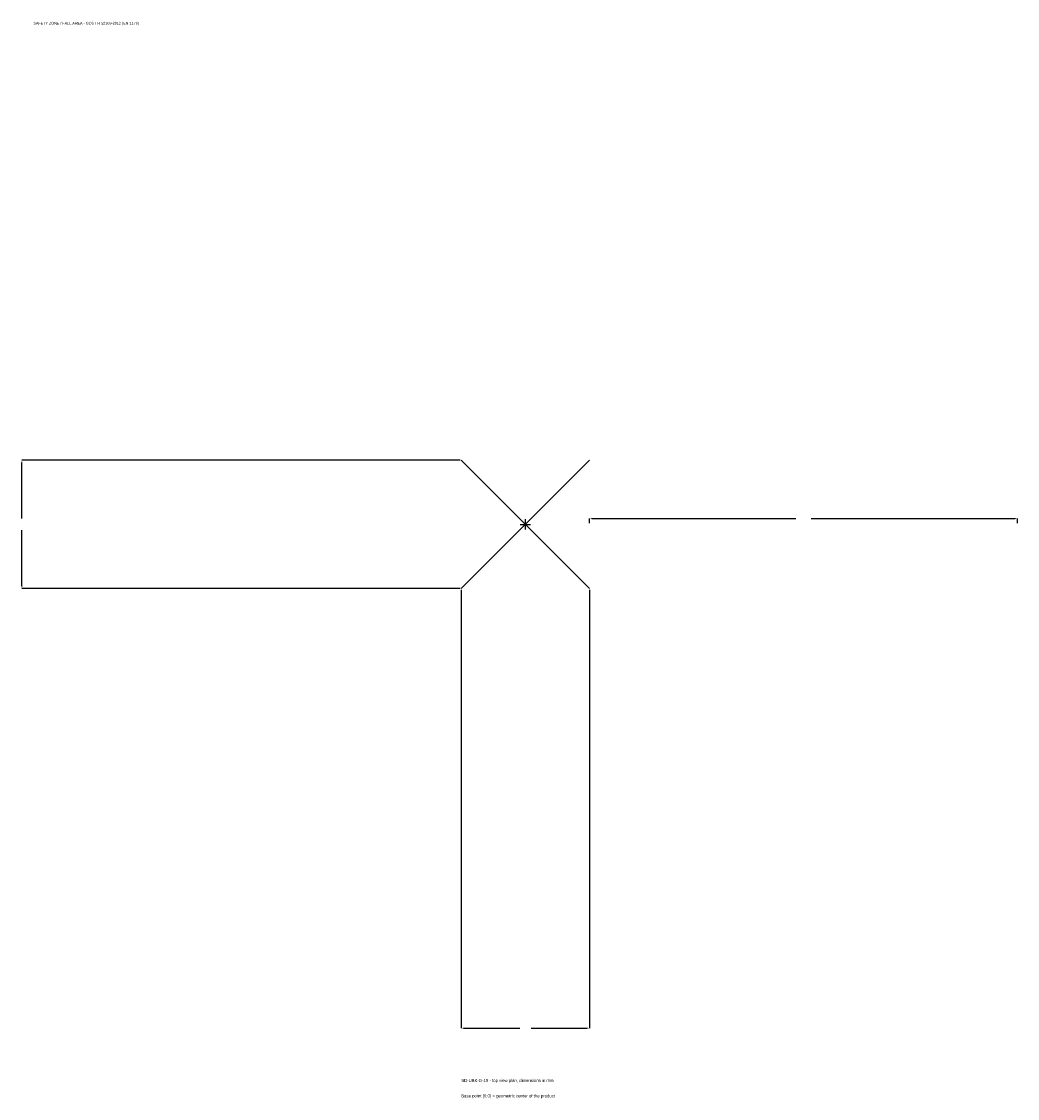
# Model space of a CAD drawing. Extents: x -1767 to 1725, y -2012 to 1763.
import ezdxf

# ---------------------------------------------------------------- set-up
doc = ezdxf.new("R2010")
doc.units = 0
for name, color, linetype in [('GP_MAF_zona_bezopasnosti', 1, 'Continuous'), ('ZSK_DANNYE', 3, 'Continuous'), ('ZSK_KONTUR', 7, 'Continuous'), ('ZSK_RAZMERY', 8, 'Continuous')]:
    doc.layers.add(name, color=color, linetype=linetype)
doc.dimstyles.new('ORION', dxfattribs={"dimtxt": 13.5, "dimasz": 8.1, "dimexe": 1.25, "dimexo": 4.05, "dimtad": 1, "dimcen": 2.5, "dimazin": 3, "dimtfac": 1, "dimtmove": 0, "dimatfit": 3})

# ---------------------------------------------------------------- blocks, each defined once
blk = doc.blocks.new('_CLOSEDFILLED')
at = {"color": 0, "linetype": 'BYBLOCK'}
blk.add_solid([(-1, 0.16), (0, 0), (-1, -0.16)], dxfattribs=at)
blk = doc.blocks.new('*D1')
for p, q in [((-225, -229.05), (-225, -1765.5)), ((225, -229.05), (225, -1765.5)), ((-216.9, -1765.5), (-20.25, -1765.5)), ((20.25, -1765.5), (216.9, -1765.5))]:
    blk.add_line(p, q)
at = {"layer": 'Defpoints'}
for p in [(-225, -225), (225, -225), (-225, -1765.5)]:
    blk.add_point(p, dxfattribs=at)
at = {"layer": 'ZSK_RAZMERY', "xscale": 8.1, "yscale": 8.1, "rotation": 180}
blk.add_blockref('_CLOSEDFILLED', (-225, -1765.5), dxfattribs=at)
at = {"layer": 'ZSK_RAZMERY', "xscale": 8.1, "yscale": 8.1}
blk.add_blockref('_CLOSEDFILLED', (225, -1765.5), dxfattribs=at)
blk = doc.blocks.new('*D2')
for p, q in [((-229.05, 225), (-1765.5, 225)), ((-1765.5, 20.25), (-1765.5, 216.9)), ((-1765.5, -216.9), (-1765.5, -20.25)), ((-229.05, -225), (-1765.5, -225))]:
    blk.add_line(p, q)
at = {"layer": 'Defpoints'}
for p in [(-225, 225), (-1765.5, -225), (-225, -225)]:
    blk.add_point(p, dxfattribs=at)
at = {"layer": 'ZSK_RAZMERY', "xscale": 8.1, "yscale": 8.1}
for p, rotation in [((-1765.5, 225), 90), ((-1765.5, -225), 270)]:
    blk.add_blockref('_CLOSEDFILLED', p, dxfattribs=dict(at, rotation=rotation))
blk = doc.blocks.new('*D3')
for p, q in [((225, 4.05), (225, 20.25)), ((233.1, 20.25), (948, 20.25)), ((1002, 20.25), (1716.9, 20.25)), ((1725, 4.05), (1725, 20.25))]:
    blk.add_line(p, q)
at = {"layer": 'Defpoints'}
for p in [(225, 20.25), (225, 0), (1725, 0)]:
    blk.add_point(p, dxfattribs=at)
at = {"layer": 'ZSK_RAZMERY', "xscale": 8.1, "yscale": 8.1, "rotation": 180}
blk.add_blockref('_CLOSEDFILLED', (225, 20.25), dxfattribs=at)
at = {"layer": 'ZSK_RAZMERY', "xscale": 8.1, "yscale": 8.1}
blk.add_blockref('_CLOSEDFILLED', (1725, 20.25), dxfattribs=at)
blk = doc.blocks.new('B1')
at = {"layer": 'ZSK_KONTUR'}
for p, q in [((-225, -225), (225, 225)), ((-225, 225), (225, -225))]:
    blk.add_line(p, q, dxfattribs=at)
at = {"layer": 'ZSK_RAZMERY'}
for p, q in [((-18, 0), (18, 0)), ((0, -18), (0, 18))]:
    blk.add_line(p, q, dxfattribs=at)
at = {"layer": 'GP_MAF_zona_bezopasnosti', "color": 1}
blk.add_text('SAFETY ZONE / FALL AREA - GOST R 52169-2012 (EN 1176)', height=9.45, dxfattribs=at).set_placement((-1725, 1752))
at = {"layer": 'ZSK_RAZMERY'}
dim = blk.add_linear_dim(base=(-1765.5, -225), p1=(-225, -225), p2=(-225, 225), angle=90, dimstyle='ORION', dxfattribs=at)
dim.commit()
dim.dimension.update_dxf_attribs({"geometry": '*D2', "text_midpoint": (-1765.5, 0)})
for base, p1, p2, picture, middle in [((225, 20.25), (225, 0), (1725, 0), '*D3', (975, 20.25)), ((-225, -1765.5), (-225, -225), (225, -225), '*D1', (0, -1765.5))]:
    dim = blk.add_linear_dim(base=base, p1=p1, p2=p2, dimstyle='ORION', dxfattribs=at)
    dim.commit()
    dim.dimension.update_dxf_attribs({"geometry": picture, "text_midpoint": middle})

msp = doc.modelspace()

# ---------------------------------------------------------------- block references
msp.add_blockref('B1', (0, 0))

# ---------------------------------------------------------------- texts
at = {"layer": 'ZSK_DANNYE', "color": 3}
msp.add_text('SD-UBK-G-19 - top view plan, dimensions in mm', height=10.8, dxfattribs=at).set_placement((-225, -1954.5))
at = {"layer": 'ZSK_DANNYE', "color": 7}
msp.add_text('Base point (0,0) = geometric center of the product', height=10.8, dxfattribs=at).set_placement((-225, -2008.5))

doc.saveas('drawing.dxf')
